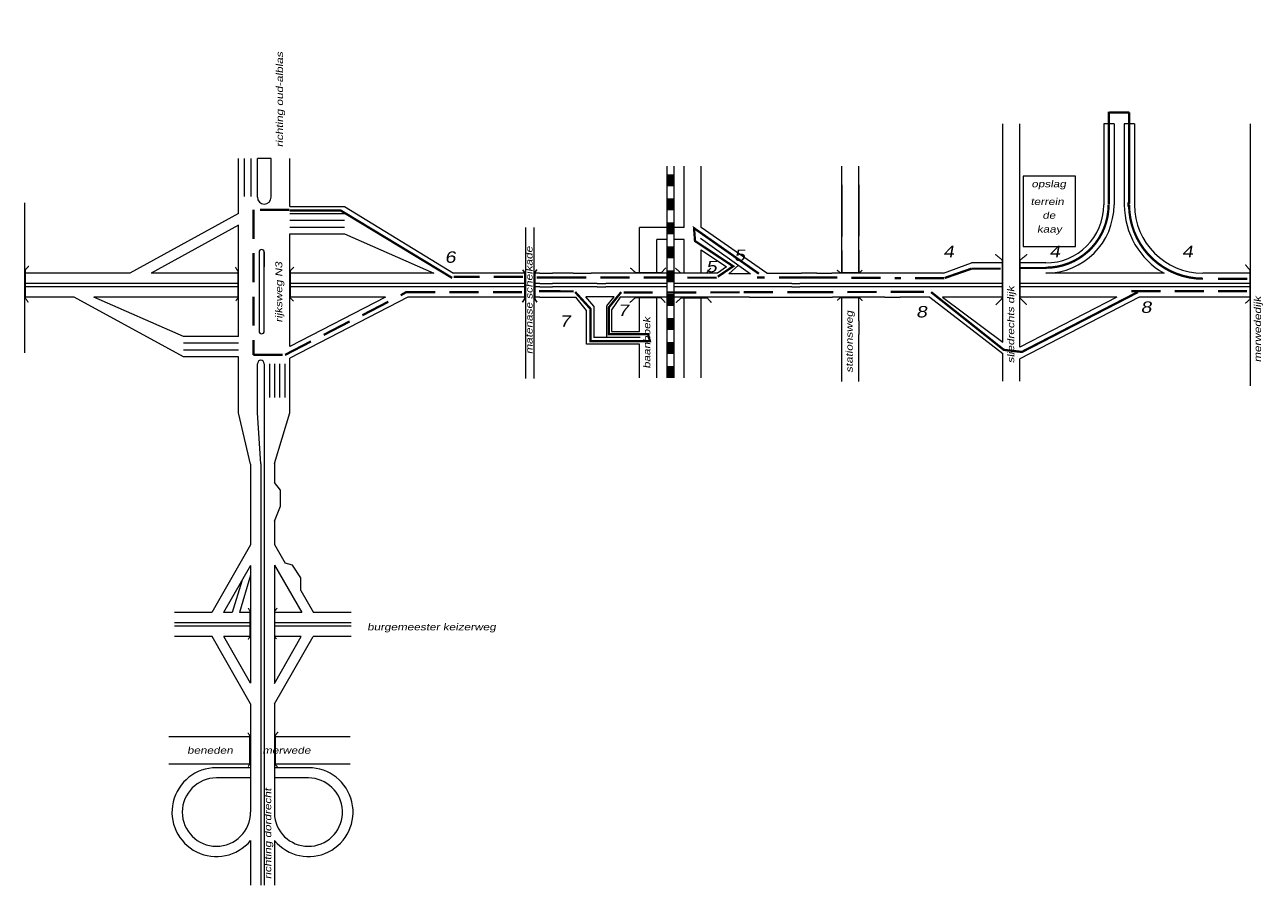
# Model space of a CAD drawing. Header units: metres. Extents: x 534 to 2631, y -2348 to -1484.
# Tile 3 of 10: x 1304 to 1575, y -1979 to -1790. Entities that reach past the tile are written whole.
import ezdxf

# ---------------------------------------------------------------- set-up
doc = ezdxf.new("R2010")
doc.units = ezdxf.units.M
doc.linetypes.add('DASHDOT', pattern=[1, 0.5, -0.25, 0, -0.25])
doc.linetypes.add('DASHED', pattern=[19.05, 12.7, -6.35])
doc.layers.get('0').update_dxf_attribs({"lineweight": 0})
for name, color, linetype, lineweight in [('ROUTE', 1, 'Continuous', 0), ('ROUTE5RIJDEN', 10, 'DASHED', 40), ('ROUTE5STROOIEN', 90, 'Continuous', 0), ('ROUTE5TEXT', 4, 'DASHDOT', 0), ('STROOI', 7, 'Continuous', 0), ('Text', 7, 'Continuous', 0)]:
    doc.layers.add(name, color=color, linetype=linetype, lineweight=lineweight)
doc.styles.add('ISO25', font='ARIALN.TTF', dxfattribs={"width": 1.5, "oblique": 10})

msp = doc.modelspace()

# ---------------------------------------------------------------- linework, layer by layer
at = {"ltscale": 0.5}
for p, q in [((1438.51, -1837.55), (1438.51, -1834.93)), ((1451.9, -1837.25), (1462.87, -1845.07)), ((1452.01, -1839.79), (1457.61, -1843.53)), ((1416.57, -1844.93), (1419.37, -1844.95)), ((1423.94, -1844.95), (1427.88, -1844.95)), ((1457.61, -1843.53), (1455.61, -1844.95)), ((1458.07, -1845.07), (1460.18, -1843.18)), ((1459.21, -1845.07), (1458.07, -1845.07)), ((1462.87, -1845.07), (1459.21, -1845.07)), ((1466.4, -1844.95), (1473.58, -1844.93)), ((1416.59, -1847.18), (1419.37, -1847.2)), ((1416.59, -1847.93), (1419.37, -1847.95)), ((1429.23, -1847.2), (1431.11, -1847.2)), ((1429.23, -1847.95), (1431.11, -1847.95)), ((1471.91, -1847.2), (1473.65, -1847.18)), ((1471.92, -1847.95), (1473.67, -1847.93)), ((1416.61, -1850.18), (1421.18, -1850.2)), ((1421.18, -1850.2), (1424.55, -1850.2)), ((1426.89, -1853.11), (1424.55, -1850.2)), ((1428.43, -1852.13), (1426.74, -1850.08)), ((1432.92, -1850.08), (1426.74, -1850.08)), ((1431.3, -1852.12), (1432.92, -1850.08)), ((1434.26, -1850.2), (1432.37, -1852.94)), ((1462.64, -1850.2), (1466.58, -1850.2)), ((1466.58, -1850.2), (1473.74, -1850.18)), ((1502.23, -1850.18), (1518.19, -1862.54)), ((1505, -1850.18), (1518.19, -1860.07)), ((1426.89, -1860.47), (1426.89, -1853.11)), ((1428.43, -1852.13), (1428.43, -1859.05)), ((1431.29, -1859.05), (1431.29, -1852.13)), ((1432.37, -1852.94), (1432.37, -1857.74)), ((1432.37, -1857.74), (1438.51, -1857.73)), ((1452.01, -1860.35), (1452.01, -1857.61)), ((1438.51, -1860.47), (1426.89, -1860.47)), ((1431.29, -1859.05), (1428.43, -1859.05)), ((1438.6, -1859.05), (1431.29, -1859.05))]:
    msp.add_line(p, q, dxfattribs=at)
at = {"color": 0, "ltscale": 0.5}
for p, q in [((1482.88, -1836.91), (1482.88, -1834.95)), ((1482.88, -1839.95), (1482.88, -1836.91)), ((1486.63, -1839.85), (1486.63, -1836.82)), ((1477.39, -1844.93), (1474.04, -1844.93)), ((1495.58, -1844.93), (1492.23, -1844.93)), ((1473.74, -1850.18), (1477.29, -1850.18)), ((1492.33, -1850.18), (1495.68, -1850.18)), ((1482.88, -1858.29), (1482.88, -1855.26)), ((1486.63, -1855.35), (1486.63, -1858.39))]:
    msp.add_line(p, q, dxfattribs=at)
at = {"layer": 'ROUTE'}
msp.add_line((1520.7, -1862.93), (1520.7, -1862.87), dxfattribs=at)
at = {"layer": 'ROUTE5RIJDEN', "ltscale": 0.5}
for p, q in [((1361.57, -1831.03), (1353.81, -1831.03)), ((1353.81, -1831.03), (1353.81, -1862.86)), ((1412.88, -1845.72), (1397.77, -1845.72)), ((1421.93, -1845.86), (1415.94, -1845.86)), ((1455.35, -1845.91), (1421.93, -1845.86)), ((1475.48, -1845.86), (1464.32, -1845.86)), ((1505.34, -1845.99), (1494.59, -1845.99)), ((1571.86, -1846.13), (1563.01, -1846.13)), ((1360.75, -1862.86), (1387.3, -1849.12)), ((1387.3, -1849.12), (1412.77, -1849.12)), ((1416.44, -1848.85), (1421.07, -1848.85)), ((1421.07, -1848.85), (1424.04, -1848.95)), ((1435.02, -1849.17), (1461.42, -1849.12)), ((1461.42, -1849.12), (1474.62, -1849.12)), ((1474.62, -1849.12), (1494.53, -1848.99)), ((1494.53, -1848.99), (1502.14, -1848.99)), ((1546.45, -1848.85), (1571.8, -1848.85)), ((1353.81, -1862.86), (1360.75, -1862.86))]:
    msp.add_line(p, q, dxfattribs=at)
at = {"layer": 'ROUTE5RIJDEN', "color": 1, "ltscale": 0.5}
msp.add_line((1475.48, -1845.86), (1494.59, -1845.99), dxfattribs=at)
at = {"layer": 'ROUTE5STROOIEN', "ltscale": 0.5, "const_width": 0.5}
for points in [[(1541.48, -1829.91), (1541.48, -1809.51)], [(1545.97, -1809.64), (1541.62, -1809.64)], [(1545.97, -1829.64), (1545.97, -1809.64)], [(1397.38, -1845.97), (1372.87, -1831.14), (1361.7, -1831.14)], [(1545.8, -1829.37), (1545.8, -1830.32)], [(1464.69, -1845.04), (1450.46, -1835.05), (1450.67, -1837.87), (1459.04, -1843.41), (1455.67, -1845.69)], [(1505.49, -1845.97), (1511.35, -1843.93)], [(1511.35, -1843.93), (1517.75, -1843.93)], [(1527.69, -1843.79), (1522.1, -1843.79)], [(1424.37, -1849.06), (1427.74, -1852.75), (1427.74, -1859.82), (1440.78, -1859.82), (1440.35, -1858.3), (1431.76, -1858.3), (1431.76, -1852.43), (1434.48, -1849.06)], [(1502.48, -1849.08), (1518.44, -1861.75), (1522.4, -1862.21), (1547.86, -1849.08)]]:
    msp.add_lwpolyline(points, dxfattribs=at)
for points in [[(1527.63, -1843.73, 0.414214), (1541.43, -1829.93, 0.414214)], [(1545.93, -1829.93, 0.414214), (1562.13, -1846.13, 0.414214)]]:
    msp.add_lwpolyline(points, format="xyb", dxfattribs=at)
at = {"layer": 'STROOI', "color": 7}
for p, q in [((1518.19, -1843.87), (1518.19, -1812.14)), ((1521.94, -1843.87), (1521.94, -1812.14)), ((1540.38, -1812.14), (1540.38, -1829.93)), ((1542.63, -1812.14), (1540.38, -1812.14)), ((1542.63, -1812.14), (1542.63, -1829.93)), ((1544.88, -1812.14), (1544.88, -1829.93)), ((1547.13, -1812.14), (1544.88, -1812.14)), ((1547.13, -1812.14), (1547.13, -1829.93)), ((1572.59, -1844.93), (1572.59, -1812.14)), ((1350.51, -1831.83), (1350.51, -1819.75)), ((1351.79, -1828.08), (1351.79, -1819.75)), ((1353.3, -1828.08), (1353.3, -1819.75)), ((1354.64, -1828.25), (1354.64, -1819.75)), ((1357.64, -1819.75), (1354.64, -1819.75)), ((1357.64, -1828.25), (1357.64, -1819.75)), ((1361.76, -1830.31), (1361.76, -1819.75)), ((1444.51, -1821.46), (1444.51, -1867.88)), ((1446.01, -1821.46), (1446.01, -1867.88)), ((1448.26, -1834.93), (1448.26, -1821.46)), ((1452.01, -1834.93), (1452.01, -1821.46)), ((1482.88, -1836.91), (1482.88, -1821.41)), ((1486.63, -1836.82), (1486.63, -1821.41)), ((1482.88, -1825.54), (1482.88, -1836.91)), ((1486.63, -1825.54), (1486.63, -1836.82)), ((1522.69, -1823.67), (1522.69, -1839.06)), ((1534.18, -1823.67), (1522.69, -1823.67)), ((1534.18, -1839.06), (1534.18, -1823.67)), ((1303.62, -1862.41), (1303.62, -1829.47)), ((1361.76, -1830.31), (1373.74, -1830.31)), ((1361.76, -1831.81), (1373.74, -1831.81)), ((1373.74, -1830.31), (1397.7, -1844.93)), ((1350.51, -1831.83), (1326.63, -1844.93)), ((1350.51, -1834.4), (1331.31, -1844.93)), ((1350.51, -1858.8), (1350.51, -1834.4)), ((1361.76, -1833.31), (1373.74, -1833.31)), ((1361.76, -1834.81), (1373.74, -1834.81)), ((1361.76, -1836.31), (1373.74, -1836.31)), ((1361.76, -1861.05), (1361.76, -1836.31)), ((1373.74, -1836.31), (1393.38, -1844.93)), ((1413.53, -1868.06), (1413.53, -1834.87)), ((1415.4, -1868.06), (1415.4, -1834.87)), ((1448.26, -1834.93), (1438.51, -1834.93)), ((1466.4, -1844.95), (1452.01, -1834.93)), ((1438.51, -1843.89), (1438.51, -1837.55)), ((1444.51, -1837.55), (1442.26, -1837.55)), ((1442.26, -1843.89), (1442.26, -1837.55)), ((1448.26, -1837.55), (1446.01, -1837.55)), ((1448.26, -1843.89), (1448.26, -1837.55)), ((1452.01, -1843.89), (1452.01, -1839.79)), ((1482.88, -1844.93), (1482.88, -1839.95)), ((1482.88, -1839.95), (1482.88, -1845.02)), ((1486.63, -1844.93), (1486.63, -1839.85)), ((1486.63, -1839.85), (1486.63, -1845.02)), ((1522.69, -1839.06), (1534.18, -1839.06)), ((1355.01, -1840.3), (1355.01, -1857.66)), ((1356.14, -1857.66), (1356.14, -1840.3)), ((1356.14, -1840.3), (1356.14, -1843.54)), ((1505.22, -1844.93), (1511.32, -1842.68)), ((1518.19, -1842.68), (1511.32, -1842.68)), ((1527.63, -1842.68), (1521.94, -1842.68)), ((1326.63, -1844.93), (1303.62, -1844.93)), ((1350.51, -1844.93), (1331.31, -1844.93)), ((1393.38, -1844.93), (1361.76, -1844.93)), ((1413.53, -1844.93), (1397.7, -1844.93)), ((1416.57, -1844.93), (1415.4, -1844.93)), ((1423.94, -1844.95), (1419.37, -1844.95)), ((1455.62, -1844.95), (1427.88, -1844.95)), ((1429.23, -1844.95), (1427.88, -1844.95)), ((1442.18, -1844.95), (1431.11, -1844.95)), ((1438.51, -1844.95), (1438.51, -1843.89)), ((1442.26, -1844.95), (1442.26, -1843.89)), ((1448.26, -1844.95), (1448.26, -1843.89)), ((1452.01, -1844.95), (1452.01, -1843.89)), ((1473.58, -1844.93), (1474.04, -1844.93)), ((1477.39, -1844.93), (1480.68, -1844.93)), ((1492.23, -1844.93), (1480.68, -1844.93)), ((1505.22, -1844.93), (1495.58, -1844.93)), ((1518.19, -1860.07), (1518.19, -1843.87)), ((1521.94, -1861.19), (1521.94, -1843.87)), ((1553.62, -1844.93), (1527.63, -1844.93)), ((1572.59, -1844.93), (1562.13, -1844.93)), ((1572.59, -1869.66), (1572.59, -1844.93)), ((1350.51, -1847.18), (1303.62, -1847.18)), ((1350.51, -1847.93), (1303.62, -1847.93)), ((1383.86, -1847.18), (1361.76, -1847.18)), ((1383.86, -1847.93), (1361.76, -1847.93)), ((1413.53, -1847.18), (1383.4, -1847.18)), ((1413.53, -1847.93), (1383.4, -1847.93)), ((1416.59, -1847.18), (1415.4, -1847.18)), ((1416.59, -1847.93), (1415.4, -1847.93)), ((1429.23, -1847.2), (1419.37, -1847.2)), ((1429.23, -1847.95), (1419.37, -1847.95)), ((1444.51, -1847.2), (1431.11, -1847.2)), ((1444.51, -1847.95), (1431.11, -1847.95)), ((1464.7, -1847.2), (1446.01, -1847.2)), ((1464.7, -1847.95), (1446.01, -1847.95)), ((1471.91, -1847.2), (1464.25, -1847.2)), ((1471.92, -1847.95), (1464.25, -1847.95)), ((1518.19, -1847.18), (1473.65, -1847.18)), ((1518.19, -1847.93), (1473.67, -1847.93)), ((1529.15, -1847.18), (1521.94, -1847.18)), ((1529.17, -1847.93), (1521.94, -1847.93)), ((1572.59, -1847.18), (1528.45, -1847.18)), ((1572.59, -1847.93), (1528.45, -1847.93)), ((1314.44, -1850.18), (1303.62, -1850.18)), ((1338.39, -1863.3), (1314.44, -1850.18)), ((1350.51, -1850.18), (1318.76, -1850.18)), ((1338.39, -1858.8), (1318.76, -1850.18)), ((1382.76, -1850.18), (1361.76, -1861.05)), ((1382.76, -1850.18), (1361.76, -1850.18)), ((1387.66, -1850.18), (1361.76, -1863.58)), ((1413.53, -1850.18), (1387.65, -1850.18)), ((1416.61, -1850.18), (1415.4, -1850.18)), ((1462.64, -1850.2), (1434.26, -1850.2)), ((1442, -1850.2), (1434.26, -1850.2)), ((1438.51, -1857.73), (1438.51, -1850.2)), ((1442.26, -1867.88), (1442.26, -1850.2)), ((1448.26, -1867.88), (1448.26, -1850.2)), ((1452.01, -1857.61), (1452.01, -1850.2)), ((1473.74, -1850.18), (1473.94, -1850.18)), ((1477.29, -1850.18), (1480.85, -1850.18)), ((1492.33, -1850.18), (1480.85, -1850.18)), ((1482.88, -1855.26), (1482.88, -1850.18)), ((1486.63, -1855.35), (1486.63, -1850.18)), ((1502.23, -1850.18), (1495.68, -1850.18)), ((1518.19, -1850.18), (1505, -1850.18)), ((1529.21, -1850.18), (1521.94, -1850.18)), ((1548.12, -1850.18), (1521.94, -1863.73)), ((1543.22, -1850.18), (1521.94, -1861.19)), ((1543.22, -1850.18), (1528.45, -1850.18)), ((1572.59, -1850.18), (1548.12, -1850.18)), ((1572.59, -1855.26), (1572.59, -1850.18)), ((1350.51, -1858.8), (1338.39, -1858.8)), ((1482.88, -1868.73), (1482.88, -1858.29)), ((1486.63, -1868.73), (1486.63, -1858.39)), ((1350.51, -1860.3), (1338.39, -1860.3)), ((1438.51, -1867.88), (1438.51, -1860.47)), ((1452.01, -1867.88), (1452.01, -1860.35)), ((1350.51, -1861.8), (1338.39, -1861.8)), ((1350.51, -1863.3), (1338.39, -1863.3)), ((1350.51, -1875.56), (1350.51, -1863.3)), ((1361.76, -1875.56), (1361.76, -1863.58)), ((1518.19, -1868.6), (1518.19, -1862.54)), ((1521.94, -1868.6), (1521.94, -1863.73)), ((1354.64, -1875.56), (1354.64, -1864.79)), ((1356.14, -1864.79), (1356.14, -1979.24)), ((1357.26, -1864.79), (1357.26, -1872.24)), ((1358.39, -1864.79), (1358.39, -1872.24)), ((1359.51, -1864.79), (1359.51, -1872.24)), ((1360.64, -1864.79), (1360.64, -1872.24)), ((1353.14, -1886.81), (1350.51, -1875.56)), ((1355.39, -1886.73), (1354.64, -1875.56)), ((1358.39, -1886.67), (1361.76, -1875.56)), ((1353.14, -1886.81), (1353.14, -1904.56)), ((1355.39, -1886.73), (1355.39, -1979.24)), ((1358.39, -1886.67), (1358.39, -1890.84)), ((1359.73, -1892.57), (1358.39, -1890.84)), ((1359.73, -1896.03), (1359.73, -1892.57)), ((1358.39, -1899.38), (1359.73, -1896.03)), ((1358.39, -1899.38), (1358.39, -1904.48)), ((1353.14, -1904.56), (1344.63, -1919.42)), ((1358.39, -1904.48), (1360.73, -1908.58)), ((1353.14, -1909.08), (1347.22, -1919.42)), ((1353.14, -1909.08), (1353.14, -1934.87)), ((1358.39, -1909.01), (1364.35, -1919.42)), ((1358.39, -1909.01), (1358.39, -1934.94)), ((1362.32, -1909.02), (1360.73, -1908.58)), ((1364.2, -1911.81), (1362.32, -1909.02)), ((1351.19, -1912.48), (1349.13, -1919.42)), ((1353.14, -1911.2), (1350.69, -1919.42)), ((1364.18, -1914.59), (1364.2, -1911.81)), ((1364.18, -1914.59), (1366.94, -1919.42)), ((1344.63, -1919.42), (1336.43, -1919.42)), ((1349.13, -1919.42), (1347.22, -1919.42)), ((1353.14, -1919.42), (1350.69, -1919.42)), ((1364.35, -1919.42), (1358.39, -1919.42)), ((1375.21, -1919.42), (1366.94, -1919.42)), ((1353.14, -1921.67), (1336.43, -1921.67)), ((1353.14, -1922.42), (1336.43, -1922.42)), ((1375.21, -1921.67), (1358.39, -1921.67)), ((1375.21, -1922.42), (1358.39, -1922.42)), ((1344.7, -1924.67), (1336.43, -1924.67)), ((1353.14, -1939.4), (1344.7, -1924.67)), ((1353.14, -1924.67), (1347.3, -1924.67)), ((1353.14, -1934.87), (1347.3, -1924.67)), ((1358.39, -1934.94), (1364.27, -1924.67)), ((1358.39, -1939.47), (1366.86, -1924.67)), ((1364.27, -1924.67), (1358.39, -1924.67)), ((1375.21, -1924.67), (1366.86, -1924.67)), ((1353.14, -1939.4), (1353.14, -1963.2)), ((1358.39, -1939.47), (1358.39, -1964.2)), ((1353.14, -1946.7), (1335.21, -1946.7)), ((1375.01, -1946.7), (1358.39, -1946.7)), ((1353.14, -1952.7), (1335.21, -1952.7)), ((1353.14, -1953.45), (1345.64, -1953.45)), ((1375.01, -1952.7), (1358.39, -1952.7)), ((1366.01, -1953.45), (1358.39, -1953.45)), ((1353.14, -1955.7), (1345.64, -1955.7)), ((1365.82, -1955.7), (1358.39, -1955.7)), ((1353.14, -1969.43), (1353.14, -1979.24)), ((1358.39, -1969.43), (1358.39, -1979.24))]:
    msp.add_line(p, q, dxfattribs=at)
for points, const_width in [([(1445.25, -1823.24), (1445.25, -1825.88)], 1.5), ([(1445.25, -1828.51), (1445.25, -1831.15)], 1.5), ([(1445.25, -1833.74), (1445.25, -1836.37)], 1.5), ([(1445.25, -1839.01), (1445.25, -1841.64)], 1.5), ([(1516.67, -1851.87), (1518.1, -1850.42), (1518.1, -1842.04), (1516.56, -1840.78)], 0.263), ([(1523.47, -1851.87), (1522.04, -1850.42), (1522.04, -1842.04), (1523.58, -1840.78)], 0.263), ([(1304.37, -1851.34), (1303.72, -1850.4), (1303.72, -1844.19), (1304.47, -1843.34)], 0.263), ([(1349.89, -1851.01), (1350.37, -1850.33), (1350.37, -1844.49), (1349.79, -1843.59)], 0.263), ([(1362.58, -1851.06), (1361.89, -1850.38), (1361.89, -1844.33), (1362.63, -1843.59)], 0.263), ([(1412.84, -1844.18), (1413.32, -1844.79), (1413.32, -1850.53), (1412.78, -1851.31)], 0.35), ([(1415.98, -1844.12), (1415.5, -1844.79), (1415.5, -1850.53), (1415.98, -1851.31)], 0.35), ([(1436.45, -1843.74), (1437.62, -1844.79), (1443.31, -1844.79), (1444.27, -1843.73)], 0.263), ([(1445.25, -1844.28), (1445.25, -1846.91)], 1.5), ([(1446.35, -1843.79), (1447.51, -1844.84), (1453.2, -1844.84), (1454.16, -1843.78)], 0.263), ([(1487.38, -1844.23), (1486.81, -1844.81), (1482.53, -1844.81), (1481.81, -1844.23)], 0.263), ([(1571.42, -1851.57), (1572.46, -1850.65), (1572.46, -1844.29), (1571.42, -1843.02)], 0.263), ([(1436.35, -1851.38), (1437.52, -1850.34), (1443.21, -1850.34), (1444.16, -1851.39)], 0.263), ([(1445.25, -1849.51), (1445.25, -1852.14)], 1.5), ([(1446.48, -1851.4), (1447.64, -1850.35), (1453.34, -1850.35), (1454.29, -1851.41)], 0.263), ([(1487.43, -1850.96), (1486.71, -1850.29), (1482.58, -1850.29), (1481.86, -1850.91)], 0.263), ([(1445.25, -1854.77), (1445.25, -1857.41)], 1.5), ([(1445.25, -1860), (1445.25, -1862.64)], 1.5), ([(1445.25, -1865.27), (1445.25, -1867.9)], 1.5), ([(1352.56, -1925.3), (1353.01, -1924.75), (1353.01, -1919.07), (1352.62, -1918.42)], 0.263), ([(1358.86, -1925.2), (1358.47, -1924.78), (1358.47, -1919.01), (1358.99, -1918.42)], 0.263), ([(1352.6, -1953.22), (1352.95, -1952.68), (1352.95, -1946.41), (1352.55, -1945.77)], 0.263), ([(1359.07, -1953.27), (1358.58, -1952.78), (1358.58, -1946.36), (1359.17, -1945.57)], 0.263)]:
    msp.add_lwpolyline(points, dxfattribs=dict(at, const_width=const_width))
for centre, radius, start, end in [((1356.14, -1828.25), 1.5, 180, 0), ((1527.63, -1829.93), 15, 270, 0), ((1527.63, -1829.93), 12.75, 270, 0), ((1562.13, -1829.93), 17.25, 180, 240.4082), ((1562.13, -1829.93), 15, 180, 270), ((1355.57, -1840.3), 0.562, 0, 180), ((1355.57, -1857.66), 0.562, 180, 0), ((1355.39, -1864.79), 0.75, 0, 180), ((1345.64, -1963.2), 9.75, 90, 320.2849), ((1365.89, -1963.2), 9.75, 219.7151, 90), ((1345.64, -1963.2), 7.5, 90, 0), ((1365.82, -1963.2), 7.5, 187.609, 90)]:
    msp.add_arc(centre, radius, start, end, dxfattribs=at)

# ---------------------------------------------------------------- texts
at = {"layer": 'ROUTE5TEXT', "ltscale": 0.5, "char_height": 2.5, "attachment_point": 1, "style": 'ISO25'}
for s, insert, width in [('5', (1459.27, -1839.74), 3.4), ('4', (1505.12, -1838.92), 3.54), ('4', (1528.41, -1838.92), 3.54), ('4', (1557.55, -1838.92), 3.54), ('6', (1395.75, -1840.14), 3.68), ('5', (1453.07, -1842.22), 3.4), ('7', (1433.73, -1851.81), 3.81), ('8', (1499.19, -1852.13), 3.54), ('8', (1548.46, -1851.13), 3.54), ('7 ', (1420.94, -1854.16), 3.81)]:
    msp.add_mtext(s, dxfattribs=dict(at, insert=insert, width=width))
at = {"layer": 'Text', "style": 'ISO25', "oblique": 10, "width": 1.5}
for s, p in [('richting oud-alblas', (1360.26, -1817.28)), ('matenase scheikade', (1415.01, -1862.69)), ('rijksweg N3', (1360.09, -1855.76)), ('sliedrechts dijk', (1520.71, -1864.68)), ('merwededijk', (1574.87, -1864.49)), ('stationsweg', (1485.28, -1866.78)), ('baanhoek', (1440.85, -1865.87)), ('richting dordrecht', (1357.66, -1977.91))]:
    msp.add_text(s, height=1.5, rotation=90, dxfattribs=at).set_placement(p)
for s, p in [('opslag', (1524.5, -1826.07)), ('terrein', (1524.31, -1829.95)), ('de', (1526.9, -1832.98)), ('kaay', (1525.72, -1836)), ('burgemeester keizerweg', (1378.74, -1923.31)), ('beneden         merwede', (1339.22, -1950.38))]:
    msp.add_text(s, height=1.5, dxfattribs=at).set_placement(p)

doc.saveas('drawing.dxf')
